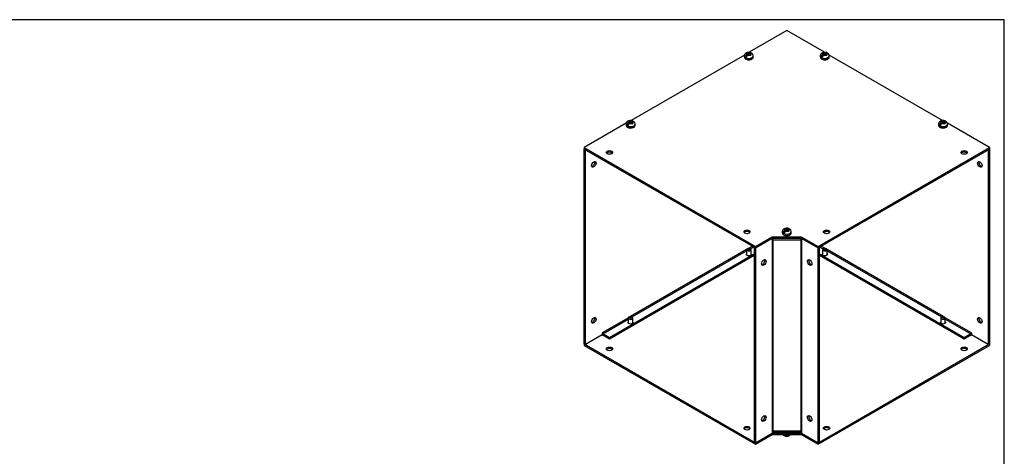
# Model space of a CAD drawing. Header units: inches. Extents: x 0.2 to 77.9, y -0.5 to 51.8.
# Tile 6 of 6: x 36.7 to 77.9, y 33.5 to 51.8. Entities that reach past the tile are written whole.
import ezdxf

# ---------------------------------------------------------------- set-up
doc = ezdxf.new("R2010")
doc.units = ezdxf.units.IN
doc.header["$MEASUREMENT"] = 0
for name, color, linetype in [('COM55548-5', 7, 'Continuous'), ('COM55549-5', 7, 'Continuous'), ('COM55550-5', 7, 'Continuous'), ('Default', 7, 'Continuous'), ('SCS19491', 7, 'Continuous')]:
    doc.layers.add(name, color=color, linetype=linetype)

# ---------------------------------------------------------------- blocks, each defined once
blk = doc.blocks.new('SE5')
at = {"layer": 'COM55548-5', "color": 7, "linetype": 'Continuous'}
for p, q in [((68.781, 51.295), (67.207, 50.386)), ((70.354, 50.386), (68.781, 51.295)), ((67.007, 50.271), (62.258, 47.529)), ((75.304, 47.528), (70.555, 50.27)), ((62.057, 47.413), (60.295, 46.396)), ((77.266, 46.396), (75.505, 47.413)), ((60.295, 46.396), (67.468, 42.255)), ((60.295, 46.396), (60.295, 46.337)), ((60.295, 46.337), (67.468, 42.196)), ((70.093, 42.255), (77.266, 46.396)), ((70.093, 42.196), (77.266, 46.337)), ((77.266, 46.396), (77.266, 46.337)), ((67.468, 42.255), (68.175, 42.663)), ((67.468, 42.196), (68.175, 42.604)), ((68.175, 42.663), (69.386, 42.663)), ((68.175, 42.663), (68.175, 42.604)), ((68.175, 42.604), (69.386, 42.604)), ((69.386, 42.663), (70.093, 42.255)), ((69.386, 42.663), (69.386, 42.604)), ((69.386, 42.604), (70.093, 42.196)), ((67.468, 42.255), (67.468, 42.196)), ((70.093, 42.255), (70.093, 42.196)), ((60.295, 38.172), (67.468, 34.031)), ((60.295, 38.172), (60.295, 38.113)), ((60.295, 38.113), (67.468, 33.972)), ((70.093, 33.972), (77.266, 38.113)), ((70.144, 34.06), (77.215, 38.143)), ((77.266, 38.172), (77.266, 38.113)), ((67.468, 34.031), (68.166, 34.434)), ((67.468, 33.972), (68.175, 34.38)), ((68.175, 34.438), (68.175, 34.38)), ((68.175, 34.38), (69.386, 34.38)), ((68.183, 34.439), (69.379, 34.439)), ((69.386, 34.438), (69.386, 34.38)), ((69.386, 34.38), (70.093, 33.972)), ((69.393, 34.435), (70.093, 34.031)), ((67.468, 34.031), (67.468, 33.972)), ((70.093, 34.031), (70.093, 34.031)), ((70.093, 34.031), (70.093, 33.972))]:
    blk.add_line(p, q, dxfattribs=at)
for centre in [(61.356, 46.192), (76.205, 46.192), (67.115, 42.867), (70.447, 42.867), (61.356, 37.968), (76.205, 37.968), (67.115, 34.643), (70.447, 34.643)]:
    blk.add_ellipse(centre, major_axis=(0.133, 0), ratio=0.57735, dxfattribs=at)
for centre, major_axis, start_param, end_param in [((61.356, 46.133), (-0.133, 0), 3.534412, 5.890366), ((76.205, 46.133), (-0.133, 0), 3.534412, 5.890366), ((67.115, 42.808), (-0.133, 0), 3.534412, 5.890366), ((70.447, 42.808), (-0.133, 0), 3.534412, 5.890366), ((67.19, 41.948), (0.125, 0), 3.141593, 6.283185), ((70.372, 41.948), (0.125, 0), 3.141593, 6.283185), ((70.372, 41.948), (0.125, 0), 0, 0.707483), ((62.24, 39.091), (0.125, 0), 3.141593, 6.283185), ((75.321, 39.091), (0.125, 0), 3.141593, 6.283185), ((61.356, 37.909), (-0.133, 0), 3.534412, 5.890366), ((76.205, 37.909), (-0.133, 0), 3.534412, 5.890366), ((67.115, 34.584), (-0.133, 0), 3.534412, 5.890366), ((70.447, 34.584), (-0.133, 0), 3.534412, 5.890366)]:
    blk.add_ellipse(centre, major_axis=major_axis, ratio=0.57735, start_param=start_param, end_param=end_param, dxfattribs=at)
at = {"layer": 'COM55549-5', "color": 7, "linetype": 'Continuous'}
for p, q in [((68.166, 42.599), (67.468, 42.196)), ((68.166, 42.599), (68.166, 34.434)), ((68.191, 42.604), (68.191, 42.516)), ((68.191, 42.516), (68.191, 42.604)), ((68.191, 42.516), (68.191, 42.516)), ((68.191, 42.516), (68.191, 34.528)), ((69.37, 42.516), (68.191, 42.516)), ((69.37, 42.604), (69.37, 42.516)), ((69.37, 42.604), (69.37, 42.516)), ((69.37, 42.516), (69.37, 34.528)), ((69.37, 42.516), (69.37, 42.516)), ((69.396, 42.598), (69.396, 34.434)), ((67.417, 42.225), (67.417, 34.06)), ((67.468, 42.196), (67.417, 42.225)), ((67.468, 42.196), (67.468, 34.031)), ((70.093, 42.196), (70.144, 42.225)), ((70.093, 42.196), (70.093, 42.196)), ((70.093, 34.031), (70.093, 42.196)), ((70.144, 34.06), (70.144, 42.225)), ((70.144, 42.225), (70.144, 42.225)), ((67.468, 34.031), (68.166, 34.434)), ((68.191, 34.528), (68.191, 34.44)), ((68.191, 34.528), (68.191, 34.528)), ((68.191, 34.482), (68.191, 34.528)), ((68.191, 34.528), (69.37, 34.528)), ((68.191, 34.482), (69.37, 34.482)), ((69.37, 34.528), (69.37, 34.528)), ((69.37, 34.528), (69.37, 34.44)), ((69.37, 34.528), (69.37, 34.482)), ((69.396, 34.434), (70.093, 34.031)), ((67.468, 34.031), (67.417, 34.06)), ((70.093, 34.031), (70.144, 34.06))]:
    blk.add_line(p, q, dxfattribs=at)
for centre, major_axis, start_param, end_param in [((68.191, 42.584), (0.036, 0), 1.570796, 2.356194), ((69.37, 42.584), (0.036, 0), 0.885132, 1.570796), ((67.771, 41.613), (-0.066, -0.115), 0.392819, 2.748773), ((69.791, 41.613), (-0.067, 0.115), 0.392819, 2.748773), ((67.771, 35.081), (-0.067, -0.115), 0.392819, 2.748773), ((69.791, 35.081), (-0.066, 0.115), 0.392819, 2.748773), ((68.191, 34.419), (-0.036, 0), 4.712389, 5.497787), ((69.37, 34.419), (-0.036, 0), 3.926991, 4.712389)]:
    blk.add_ellipse(centre, major_axis=major_axis, ratio=0.57735, start_param=start_param, end_param=end_param, dxfattribs=at)
for centre, major_axis in [((67.822, 41.583), (-0.066, -0.115)), ((69.74, 41.583), (-0.067, 0.115)), ((67.822, 35.051), (-0.067, -0.115)), ((69.74, 35.051), (-0.067, 0.115))]:
    blk.add_ellipse(centre, major_axis=major_axis, ratio=0.57735, dxfattribs=at)
at = {"layer": 'COM55550-5', "color": 7, "linetype": 'Continuous'}
for p, q in [((60.295, 46.337), (60.346, 46.308)), ((60.295, 38.172), (60.295, 46.337)), ((60.346, 38.143), (60.346, 46.308)), ((77.215, 46.308), (77.216, 46.308)), ((77.267, 46.337), (77.216, 46.308)), ((77.216, 46.308), (77.216, 38.143)), ((77.266, 46.337), (77.267, 46.337)), ((77.267, 46.337), (77.267, 38.172)), ((67.096, 42.128), (62.241, 39.325)), ((62.305, 39.303), (67.095, 42.068)), ((67.341, 42.269), (67.19, 42.182)), ((67.254, 42.16), (67.392, 42.24)), ((70.17, 42.24), (70.307, 42.161)), ((70.372, 42.182), (70.221, 42.269)), ((75.322, 39.325), (70.466, 42.128)), ((70.467, 42.069), (75.257, 39.303)), ((67.417, 41.935), (61.356, 38.435)), ((67.417, 41.876), (61.356, 38.376)), ((76.206, 38.435), (70.144, 41.935)), ((76.206, 38.376), (70.144, 41.876)), ((62.146, 39.27), (61.053, 38.639)), ((61.079, 38.595), (62.145, 39.211)), ((76.509, 38.639), (75.415, 39.27)), ((75.416, 39.211), (76.483, 38.595)), ((61.053, 38.551), (60.346, 38.143)), ((61.053, 38.639), (61.053, 38.639)), ((61.053, 38.639), (61.053, 38.551)), ((61.356, 38.435), (61.079, 38.595)), ((61.356, 38.376), (61.079, 38.536)), ((61.356, 38.376), (61.356, 38.435)), ((76.483, 38.595), (76.206, 38.435)), ((76.483, 38.536), (76.206, 38.376)), ((76.206, 38.376), (76.206, 38.435)), ((76.509, 38.639), (76.509, 38.551)), ((76.509, 38.639), (76.509, 38.639)), ((77.216, 38.143), (76.509, 38.551)), ((60.295, 38.172), (60.346, 38.143)), ((77.267, 38.172), (77.216, 38.143))]:
    blk.add_line(p, q, dxfattribs=at)
for centre, major_axis in [((60.7, 45.695), (-0.067, -0.115)), ((76.862, 45.695), (-0.066, 0.115)), ((60.7, 39.163), (-0.066, -0.115)), ((76.862, 39.163), (-0.066, 0.115))]:
    blk.add_ellipse(centre, major_axis=major_axis, ratio=0.57735, dxfattribs=at)
for centre, major_axis, start_param, end_param in [((60.649, 45.725), (0.067, 0.115), 3.534412, 5.890366), ((76.913, 45.725), (0.067, -0.115), 3.534412, 5.890366), ((60.649, 39.193), (0.066, 0.115), 3.534412, 5.890366), ((76.913, 39.193), (0.067, -0.115), 3.534412, 5.890366), ((61.079, 38.624), (-0.018, 0.0312), 0.785398, 2.356194), ((61.079, 38.624), (-0.054, 0.0935), 2.015584, 2.356194), ((76.483, 38.624), (-0.018, -0.0312), 0.785398, 2.356194), ((76.483, 38.624), (-0.054, -0.0935), 0.785398, 1.126008)]:
    blk.add_ellipse(centre, major_axis=major_axis, ratio=0.57735, start_param=start_param, end_param=end_param, dxfattribs=at)
at = {"layer": 'SCS19491', "color": 7, "linetype": 'Continuous'}
for p, q in [((67.116, 50.37), (67.076, 50.344)), ((67.076, 50.344), (67.099, 50.336)), ((67.099, 50.336), (67.143, 50.313)), ((67.143, 50.313), (67.103, 50.289)), ((67.116, 50.327), (67.116, 50.37)), ((67.186, 50.337), (67.138, 50.363)), ((67.143, 50.263), (67.143, 50.313)), ((67.175, 50.282), (67.143, 50.299)), ((67.234, 50.365), (67.186, 50.337)), ((67.186, 50.337), (67.186, 50.288)), ((67.23, 50.301), (67.198, 50.283)), ((67.23, 50.314), (67.277, 50.341)), ((67.276, 50.289), (67.23, 50.314)), ((67.23, 50.266), (67.23, 50.314)), ((70.298, 50.37), (70.258, 50.344)), ((70.258, 50.344), (70.281, 50.336)), ((70.281, 50.336), (70.325, 50.313)), ((70.325, 50.313), (70.285, 50.289)), ((70.298, 50.327), (70.298, 50.37)), ((70.368, 50.337), (70.32, 50.363)), ((70.325, 50.263), (70.325, 50.313)), ((70.356, 50.282), (70.325, 50.299)), ((70.416, 50.365), (70.368, 50.337)), ((70.368, 50.337), (70.368, 50.288)), ((70.412, 50.301), (70.38, 50.283)), ((70.412, 50.314), (70.459, 50.341)), ((70.458, 50.289), (70.412, 50.314)), ((70.412, 50.266), (70.412, 50.314)), ((67.002, 50.242), (67.002, 50.193)), ((67.11, 50.232), (67.039, 50.191)), ((67.145, 50.265), (67.187, 50.289)), ((67.187, 50.289), (67.233, 50.265)), ((67.255, 50.25), (67.295, 50.276)), ((67.295, 50.276), (67.276, 50.289)), ((67.377, 50.193), (67.377, 50.242)), ((70.184, 50.242), (70.184, 50.193)), ((70.292, 50.232), (70.221, 50.191)), ((70.327, 50.265), (70.369, 50.289)), ((70.369, 50.289), (70.415, 50.265)), ((70.437, 50.25), (70.477, 50.276)), ((70.477, 50.276), (70.458, 50.289)), ((70.559, 50.193), (70.559, 50.242)), ((62.167, 47.513), (62.126, 47.486)), ((62.126, 47.486), (62.149, 47.478)), ((62.149, 47.478), (62.193, 47.455)), ((62.193, 47.455), (62.153, 47.432)), ((62.167, 47.469), (62.167, 47.513)), ((62.236, 47.479), (62.188, 47.505)), ((62.193, 47.406), (62.193, 47.455)), ((62.225, 47.424), (62.193, 47.441)), ((62.196, 47.407), (62.237, 47.431)), ((62.284, 47.507), (62.236, 47.479)), ((62.236, 47.479), (62.236, 47.43)), ((62.237, 47.431), (62.283, 47.407)), ((62.28, 47.444), (62.248, 47.425)), ((62.28, 47.456), (62.327, 47.483)), ((62.326, 47.431), (62.28, 47.456)), ((62.28, 47.409), (62.28, 47.456)), ((62.305, 47.392), (62.346, 47.418)), ((62.346, 47.418), (62.326, 47.431)), ((75.248, 47.513), (75.207, 47.486)), ((75.207, 47.486), (75.231, 47.478)), ((75.231, 47.478), (75.275, 47.455)), ((75.275, 47.455), (75.235, 47.432)), ((75.248, 47.469), (75.248, 47.513)), ((75.317, 47.479), (75.269, 47.505)), ((75.275, 47.406), (75.275, 47.455)), ((75.306, 47.424), (75.275, 47.441)), ((75.277, 47.407), (75.319, 47.431)), ((75.366, 47.507), (75.317, 47.479)), ((75.317, 47.479), (75.317, 47.43)), ((75.319, 47.431), (75.365, 47.407)), ((75.361, 47.444), (75.33, 47.425)), ((75.361, 47.456), (75.408, 47.483)), ((75.408, 47.431), (75.361, 47.456)), ((75.361, 47.409), (75.361, 47.456)), ((75.386, 47.392), (75.427, 47.418)), ((75.427, 47.418), (75.408, 47.431)), ((62.052, 47.384), (62.052, 47.335)), ((62.16, 47.375), (62.089, 47.333)), ((62.427, 47.335), (62.427, 47.384)), ((75.134, 47.384), (75.134, 47.335)), ((75.242, 47.375), (75.17, 47.333)), ((75.509, 47.335), (75.509, 47.384)), ((68.593, 42.877), (68.593, 42.828)), ((68.707, 43.005), (68.667, 42.979)), ((68.667, 42.979), (68.69, 42.971)), ((68.69, 42.971), (68.734, 42.948)), ((68.734, 42.948), (68.694, 42.924)), ((68.707, 42.962), (68.707, 43.005)), ((68.777, 42.972), (68.729, 42.998)), ((68.734, 42.898), (68.734, 42.948)), ((68.765, 42.917), (68.734, 42.934)), ((68.736, 42.9), (68.778, 42.924)), ((68.825, 43), (68.777, 42.972)), ((68.777, 42.972), (68.777, 42.923)), ((68.778, 42.924), (68.824, 42.9)), ((68.821, 42.936), (68.789, 42.918)), ((68.821, 42.949), (68.868, 42.976)), ((68.867, 42.924), (68.821, 42.949)), ((68.821, 42.901), (68.821, 42.949)), ((68.846, 42.885), (68.886, 42.911)), ((68.886, 42.911), (68.867, 42.924)), ((68.968, 42.828), (68.968, 42.877)), ((68.701, 42.867), (68.63, 42.826)), ((67.095, 42.12), (67.095, 41.902)), ((67.144, 42.171), (67.123, 42.159)), ((67.257, 42.159), (67.236, 42.171)), ((67.285, 41.902), (67.285, 42.12)), ((70.277, 42.12), (70.277, 41.902)), ((70.326, 42.171), (70.305, 42.159)), ((70.439, 42.159), (70.418, 42.171)), ((70.467, 41.902), (70.467, 42.12)), ((62.145, 39.263), (62.145, 39.044)), ((62.194, 39.314), (62.173, 39.301)), ((62.307, 39.301), (62.286, 39.314)), ((62.335, 39.044), (62.335, 39.263)), ((75.226, 39.263), (75.226, 39.044)), ((75.275, 39.314), (75.254, 39.301)), ((75.389, 39.301), (75.367, 39.314)), ((75.416, 39.044), (75.416, 39.263))]:
    blk.add_line(p, q, dxfattribs=at)
for centre, radius, start, end in [((67.19, 50.148), 0.24, 68.8432, 118.2986), ((67.103, 50.3), 0.0717, 61.1579, 79.3273), ((67.258, 50.246), 0.118, 357.7751, 54.0839), ((70.372, 50.148), 0.24, 68.8432, 118.2986), ((70.285, 50.3), 0.0717, 61.1579, 79.3273), ((70.44, 50.246), 0.118, 357.7751, 54.0839), ((67.18, 50.168), 0.144, 122.6431, 170.9725), ((67.223, 50.144), 0.144, 122.6435, 170.9722), ((67.179, 50.164), 0.114, 48.339, 61.6041), ((70.362, 50.168), 0.144, 122.6431, 170.9725), ((70.405, 50.144), 0.144, 122.6435, 170.9722), ((70.361, 50.164), 0.114, 48.339, 61.6041), ((62.231, 47.311), 0.144, 122.6431, 170.9725), ((62.24, 47.29), 0.24, 68.8432, 118.2986), ((62.153, 47.442), 0.0717, 61.1579, 79.3273), ((62.308, 47.388), 0.118, 357.7751, 54.0839), ((75.312, 47.311), 0.144, 122.6431, 170.9725), ((75.321, 47.29), 0.24, 68.8432, 118.2986), ((75.235, 47.442), 0.0717, 61.1579, 79.3273), ((75.389, 47.388), 0.118, 357.7751, 54.0839), ((62.273, 47.286), 0.144, 122.6435, 170.9722), ((62.229, 47.307), 0.114, 48.339, 61.6041), ((75.355, 47.286), 0.144, 122.6435, 170.9722), ((75.311, 47.307), 0.114, 48.339, 61.6041), ((68.771, 42.804), 0.144, 122.6431, 170.9725), ((68.781, 42.783), 0.24, 68.8432, 118.2986), ((68.814, 42.779), 0.144, 122.6435, 170.9722), ((68.694, 42.935), 0.0717, 61.1579, 79.3273), ((68.77, 42.799), 0.114, 48.339, 61.6041), ((68.849, 42.881), 0.118, 357.7751, 54.0839), ((68.715, 34.453), 0.121, 216.9905, 233.6332)]:
    blk.add_arc(centre, radius, start, end, dxfattribs=at)
for centre, major_axis, start_param, end_param in [((67.19, 50.315), (0.0975, 0), 2.760151, 3.614224), ((67.19, 50.315), (0.0975, 0), 1.098165, 2.133766), ((67.19, 50.315), (-0.0975, 0), 2.657556, 3.614224), ((70.372, 50.315), (0.0975, 0), 2.760151, 3.614224), ((70.372, 50.315), (0.0975, 0), 1.098165, 2.133766), ((70.372, 50.315), (-0.0975, 0), 2.657556, 3.614224), ((67.19, 50.242), (0.187, 0), 3.142326, 6.283185), ((67.19, 50.193), (-0.188, 0), 0, 3.141593), ((67.19, 50.254), (-0.186, 0), 0.623612, 0.947184), ((67.19, 50.315), (-0.0975, 0), 1.098165, 2.03117), ((67.19, 50.242), (0.187, 0), 0, 0.000763), ((70.372, 50.242), (0.188, 0), 3.142326, 6.283185), ((70.372, 50.193), (-0.187, 0), 0, 3.141593), ((70.372, 50.254), (-0.186, 0), 0.623612, 0.947184), ((70.372, 50.315), (-0.0975, 0), 1.098165, 2.03117), ((70.372, 50.242), (0.188, 0), 0, 0.000763), ((62.24, 47.457), (0.0975, 0), 2.760151, 3.614224), ((62.24, 47.457), (0.0975, 0), 1.098165, 2.133766), ((62.24, 47.457), (-0.0975, 0), 2.657556, 3.614224), ((75.321, 47.457), (0.0975, 0), 2.760151, 3.614224), ((75.321, 47.457), (0.0975, 0), 1.098165, 2.133766), ((75.321, 47.457), (-0.0975, 0), 2.657556, 3.614224), ((62.24, 47.384), (0.188, 0), 3.142326, 6.283185), ((62.24, 47.335), (-0.188, 0), 0, 3.141593), ((62.24, 47.396), (-0.186, 0), 0.623612, 0.947184), ((62.24, 47.457), (-0.0975, 0), 1.098165, 2.03117), ((62.24, 47.384), (0.188, 0), 0, 0.000763), ((75.321, 47.384), (0.187, 0), 3.142326, 6.283185), ((75.321, 47.335), (-0.187, 0), 0, 3.141593), ((75.321, 47.396), (-0.186, 0), 0.623612, 0.947184), ((75.321, 47.457), (-0.0975, 0), 1.098165, 2.03117), ((75.321, 47.384), (0.187, 0), 0, 0.000763), ((68.781, 42.877), (0.187, 0), 3.142326, 6.283185), ((68.781, 42.95), (0.0975, 0), 2.760151, 3.614224), ((68.781, 42.95), (0.0975, 0), 1.098165, 2.133766), ((68.781, 42.95), (-0.0975, 0), 1.098165, 2.03117), ((68.781, 42.95), (-0.0975, 0), 2.657556, 3.614224), ((68.781, 42.877), (0.187, 0), 0, 0.000763), ((68.781, 42.828), (-0.188, 0), 0, 3.141593), ((68.781, 42.889), (-0.186, 0), 0.623612, 0.947184), ((67.19, 42.12), (-0.095, 0), 5.497787, 6.283185), ((67.19, 42.12), (-0.095, 0), 0, 3.926991), ((70.372, 42.12), (-0.095, 0), 5.497787, 6.283185), ((70.372, 42.12), (-0.095, 0), 0, 3.926991), ((62.24, 39.263), (-0.095, 0), 5.497787, 6.283185), ((62.24, 39.263), (-0.095, 0), 0, 3.926991), ((75.321, 39.263), (-0.095, 0), 5.497787, 6.283185), ((75.321, 39.263), (-0.095, 0), 0, 3.926991), ((68.781, 34.443), (-0.186, 0), 0.623612, 0.947184), ((68.781, 34.455), (-0.188, 0), 0.764565, 2.377028)]:
    blk.add_ellipse(centre, major_axis=major_axis, ratio=0.57735, start_param=start_param, end_param=end_param, dxfattribs=at)
for centre in [(67.19, 42.145), (70.372, 42.145), (62.24, 39.287), (75.321, 39.287)]:
    blk.add_ellipse(centre, major_axis=(0.065, 0), ratio=0.57735, dxfattribs=at)
for points, knots in [([(67.076, 50.359), (67.067, 50.354), (67.049, 50.342), (67.025, 50.317), (67.009, 50.285), (67.001, 50.258), (67.003, 50.244), (67.003, 50.241)], [0, 0, 0, 0, 0.196809, 0.45653, 0.704436, 0.94855, 1, 1, 1, 1]), ([(67.298, 50.341), (67.298, 50.345), (67.297, 50.349), (67.294, 50.355), (67.293, 50.358), (67.289, 50.364), (67.287, 50.366), (67.282, 50.37), (67.279, 50.371), (67.273, 50.373), (67.27, 50.374), (67.263, 50.375), (67.26, 50.374), (67.253, 50.373), (67.249, 50.372), (67.242, 50.369), (67.238, 50.367), (67.234, 50.365)], [0, 0, 0, 0, 0.125, 0.125, 0.25, 0.25, 0.375, 0.375, 0.5, 0.5, 0.625, 0.625, 0.75, 0.75, 0.875, 0.875, 1, 1, 1, 1]), ([(67.277, 50.341), (67.28, 50.343), (67.284, 50.345), (67.292, 50.348), (67.295, 50.349), (67.302, 50.35), (67.306, 50.35), (67.312, 50.35), (67.316, 50.349), (67.321, 50.347), (67.324, 50.345), (67.327, 50.343), (67.327, 50.343), (67.328, 50.343)], [0, 0, 0, 0, 0.125, 0.125, 0.25, 0.25, 0.375, 0.375, 0.5, 0.5, 0.625, 0.625, 0.640482, 0.640482, 0.640482, 0.640482]), ([(70.258, 50.359), (70.249, 50.354), (70.231, 50.342), (70.207, 50.317), (70.191, 50.285), (70.183, 50.258), (70.185, 50.244), (70.185, 50.241)], [0, 0, 0, 0, 0.196809, 0.45653, 0.704436, 0.94855, 1, 1, 1, 1]), ([(70.48, 50.341), (70.48, 50.345), (70.479, 50.349), (70.476, 50.355), (70.475, 50.358), (70.471, 50.364), (70.469, 50.366), (70.464, 50.37), (70.461, 50.371), (70.455, 50.373), (70.452, 50.374), (70.445, 50.375), (70.442, 50.374), (70.435, 50.373), (70.431, 50.372), (70.424, 50.369), (70.42, 50.367), (70.416, 50.365)], [0, 0, 0, 0, 0.125, 0.125, 0.25, 0.25, 0.375, 0.375, 0.5, 0.5, 0.625, 0.625, 0.75, 0.75, 0.875, 0.875, 1, 1, 1, 1]), ([(70.459, 50.341), (70.462, 50.343), (70.466, 50.345), (70.474, 50.348), (70.477, 50.349), (70.484, 50.35), (70.488, 50.35), (70.494, 50.35), (70.498, 50.349), (70.503, 50.347), (70.506, 50.345), (70.509, 50.343), (70.509, 50.343), (70.509, 50.343)], [0, 0, 0, 0, 0.125, 0.125, 0.25, 0.25, 0.375, 0.375, 0.5, 0.5, 0.625, 0.625, 0.640482, 0.640482, 0.640482, 0.640482]), ([(67.004, 50.191), (67.003, 50.186), (67.003, 50.172), (67.014, 50.148), (67.035, 50.123), (67.065, 50.102), (67.103, 50.085), (67.147, 50.076), (67.194, 50.073), (67.24, 50.077), (67.283, 50.088), (67.305, 50.098), (67.317, 50.105)], [0, 0, 0, 0, 0.046282, 0.145043, 0.244818, 0.350109, 0.459462, 0.569454, 0.679138, 0.788854, 0.899077, 1, 1, 1, 1]), ([(67.317, 50.105), (67.324, 50.109), (67.34, 50.119), (67.361, 50.141), (67.375, 50.167), (67.376, 50.183), (67.376, 50.191)], [0, 0, 0, 0, 0.174448, 0.505342, 0.790087, 1, 1, 1, 1]), ([(70.186, 50.191), (70.185, 50.186), (70.185, 50.172), (70.196, 50.148), (70.217, 50.123), (70.247, 50.102), (70.285, 50.085), (70.329, 50.076), (70.376, 50.073), (70.422, 50.077), (70.465, 50.088), (70.487, 50.098), (70.499, 50.105)], [0, 0, 0, 0, 0.046282, 0.145043, 0.244818, 0.350109, 0.459462, 0.569454, 0.679138, 0.788854, 0.899077, 1, 1, 1, 1]), ([(70.499, 50.105), (70.506, 50.109), (70.522, 50.119), (70.543, 50.141), (70.557, 50.167), (70.558, 50.183), (70.558, 50.191)], [0, 0, 0, 0, 0.174448, 0.505342, 0.790087, 1, 1, 1, 1]), ([(62.126, 47.502), (62.117, 47.496), (62.1, 47.485), (62.075, 47.459), (62.059, 47.427), (62.051, 47.4), (62.053, 47.386), (62.053, 47.384)], [0, 0, 0, 0, 0.196809, 0.45653, 0.704436, 0.94855, 1, 1, 1, 1]), ([(62.349, 47.483), (62.348, 47.487), (62.347, 47.491), (62.345, 47.498), (62.343, 47.501), (62.339, 47.506), (62.337, 47.508), (62.332, 47.512), (62.329, 47.514), (62.323, 47.516), (62.32, 47.516), (62.314, 47.517), (62.31, 47.517), (62.303, 47.515), (62.299, 47.514), (62.292, 47.511), (62.288, 47.51), (62.284, 47.507)], [0, 0, 0, 0, 0.125, 0.125, 0.25, 0.25, 0.375, 0.375, 0.5, 0.5, 0.625, 0.625, 0.75, 0.75, 0.875, 0.875, 1, 1, 1, 1]), ([(62.327, 47.483), (62.331, 47.485), (62.334, 47.487), (62.342, 47.49), (62.345, 47.491), (62.353, 47.492), (62.356, 47.492), (62.363, 47.492), (62.366, 47.491), (62.372, 47.489), (62.374, 47.488), (62.377, 47.485), (62.377, 47.485), (62.378, 47.485)], [0, 0, 0, 0, 0.125, 0.125, 0.25, 0.25, 0.375, 0.375, 0.5, 0.5, 0.625, 0.625, 0.640482, 0.640482, 0.640482, 0.640482]), ([(75.208, 47.502), (75.199, 47.496), (75.181, 47.485), (75.157, 47.459), (75.14, 47.427), (75.133, 47.4), (75.135, 47.386), (75.135, 47.384)], [0, 0, 0, 0, 0.196809, 0.45653, 0.704436, 0.94855, 1, 1, 1, 1]), ([(75.43, 47.483), (75.43, 47.487), (75.429, 47.491), (75.426, 47.498), (75.424, 47.501), (75.421, 47.506), (75.418, 47.508), (75.413, 47.512), (75.411, 47.514), (75.405, 47.516), (75.402, 47.516), (75.395, 47.517), (75.392, 47.517), (75.385, 47.515), (75.381, 47.514), (75.373, 47.511), (75.37, 47.51), (75.366, 47.507)], [0, 0, 0, 0, 0.125, 0.125, 0.25, 0.25, 0.375, 0.375, 0.5, 0.5, 0.625, 0.625, 0.75, 0.75, 0.875, 0.875, 1, 1, 1, 1]), ([(75.408, 47.483), (75.412, 47.485), (75.416, 47.487), (75.423, 47.49), (75.427, 47.491), (75.434, 47.492), (75.438, 47.492), (75.444, 47.492), (75.447, 47.491), (75.453, 47.489), (75.456, 47.488), (75.459, 47.485), (75.459, 47.485), (75.459, 47.485)], [0, 0, 0, 0, 0.125, 0.125, 0.25, 0.25, 0.375, 0.375, 0.5, 0.5, 0.625, 0.625, 0.640482, 0.640482, 0.640482, 0.640482]), ([(62.054, 47.333), (62.054, 47.328), (62.053, 47.314), (62.064, 47.29), (62.085, 47.265), (62.115, 47.244), (62.153, 47.228), (62.197, 47.218), (62.244, 47.215), (62.29, 47.219), (62.333, 47.23), (62.355, 47.241), (62.367, 47.247)], [0, 0, 0, 0, 0.046282, 0.145043, 0.244818, 0.350109, 0.459462, 0.569454, 0.679138, 0.788854, 0.899077, 1, 1, 1, 1]), ([(62.367, 47.247), (62.374, 47.251), (62.39, 47.261), (62.411, 47.283), (62.425, 47.31), (62.426, 47.326), (62.426, 47.334)], [0, 0, 0, 0, 0.174448, 0.505342, 0.790087, 1, 1, 1, 1]), ([(75.135, 47.333), (75.135, 47.328), (75.135, 47.314), (75.146, 47.29), (75.166, 47.265), (75.197, 47.244), (75.235, 47.228), (75.279, 47.218), (75.325, 47.215), (75.372, 47.219), (75.415, 47.23), (75.437, 47.241), (75.449, 47.247)], [0, 0, 0, 0, 0.046282, 0.145043, 0.244818, 0.350109, 0.459462, 0.569454, 0.679138, 0.788854, 0.899077, 1, 1, 1, 1]), ([(75.449, 47.247), (75.455, 47.251), (75.472, 47.261), (75.493, 47.283), (75.507, 47.31), (75.507, 47.326), (75.508, 47.334)], [0, 0, 0, 0, 0.174448, 0.505342, 0.790087, 1, 1, 1, 1]), ([(68.667, 42.994), (68.658, 42.989), (68.64, 42.977), (68.616, 42.952), (68.6, 42.92), (68.592, 42.893), (68.594, 42.879), (68.594, 42.876)], [0, 0, 0, 0, 0.196809, 0.45653, 0.704436, 0.94855, 1, 1, 1, 1]), ([(68.889, 42.976), (68.889, 42.98), (68.888, 42.984), (68.885, 42.99), (68.884, 42.993), (68.88, 42.999), (68.878, 43.001), (68.873, 43.005), (68.87, 43.006), (68.864, 43.008), (68.861, 43.009), (68.854, 43.01), (68.851, 43.009), (68.844, 43.008), (68.84, 43.007), (68.833, 43.004), (68.829, 43.002), (68.825, 43)], [0, 0, 0, 0, 0.125, 0.125, 0.25, 0.25, 0.375, 0.375, 0.5, 0.5, 0.625, 0.625, 0.75, 0.75, 0.875, 0.875, 1, 1, 1, 1]), ([(68.868, 42.976), (68.871, 42.978), (68.875, 42.98), (68.883, 42.983), (68.886, 42.984), (68.893, 42.985), (68.897, 42.985), (68.903, 42.985), (68.907, 42.984), (68.912, 42.982), (68.915, 42.98), (68.918, 42.978), (68.918, 42.978), (68.919, 42.978)], [0, 0, 0, 0, 0.125, 0.125, 0.25, 0.25, 0.375, 0.375, 0.5, 0.5, 0.625, 0.625, 0.640482, 0.640482, 0.640482, 0.640482]), ([(68.595, 42.826), (68.594, 42.821), (68.594, 42.807), (68.605, 42.783), (68.626, 42.758), (68.656, 42.737), (68.694, 42.72), (68.738, 42.711), (68.785, 42.708), (68.831, 42.712), (68.874, 42.723), (68.896, 42.733), (68.908, 42.74)], [0, 0, 0, 0, 0.046282, 0.145043, 0.244818, 0.350109, 0.459462, 0.569454, 0.679138, 0.788854, 0.899077, 1, 1, 1, 1]), ([(68.908, 42.74), (68.915, 42.744), (68.931, 42.754), (68.952, 42.776), (68.966, 42.802), (68.967, 42.818), (68.967, 42.826)], [0, 0, 0, 0, 0.174448, 0.505342, 0.790087, 1, 1, 1, 1]), ([(68.63, 34.38), (68.63, 34.376), (68.631, 34.373), (68.634, 34.366), (68.635, 34.363), (68.639, 34.358), (68.641, 34.355), (68.646, 34.351), (68.649, 34.35), (68.655, 34.348), (68.658, 34.347), (68.665, 34.347), (68.668, 34.347), (68.672, 34.348), (68.673, 34.348), (68.674, 34.348)], [0, 0, 0, 0, 0.125, 0.125, 0.25, 0.25, 0.375, 0.375, 0.5, 0.5, 0.625, 0.625, 0.75, 0.75, 0.7799802, 0.7799802, 0.7799802, 0.7799802]), ([(68.694, 34.325), (68.691, 34.326), (68.689, 34.327), (68.684, 34.331), (68.682, 34.333), (68.678, 34.338), (68.676, 34.341), (68.674, 34.348), (68.673, 34.352), (68.672, 34.356)], [0.5082012, 0.5082012, 0.5082012, 0.5082012, 0.625, 0.625, 0.75, 0.75, 0.875, 0.875, 1, 1, 1, 1]), ([(68.694, 34.325), (68.695, 34.324), (68.707, 34.318), (68.739, 34.312), (68.784, 34.307), (68.832, 34.313), (68.875, 34.326), (68.912, 34.347), (68.933, 34.367), (68.942, 34.378), (68.943, 34.38)], [0, 0, 0, 0, 0.005549, 0.1279827, 0.2537008, 0.3814567, 0.5137106, 0.6338955, 0.745426, 0.7638531, 0.7638531, 0.7638531, 0.7638531])]:
    blk.add_open_spline(points, degree=3, knots=knots, dxfattribs=at)
blk = doc.blocks.new('BORDER')
at = {"layer": 'Default', "color": 7, "linetype": 'Continuous'}
for p, q in [((0, 27.86), (-41.86, 27.86)), ((0, 0), (0, 27.86))]:
    blk.add_line(p, q, dxfattribs=at)

msp = doc.modelspace()

# ---------------------------------------------------------------- block references
at = {"layer": 'Default', "color": 7, "xscale": 1.855, "yscale": 1.855, "zscale": 1.855}
msp.add_blockref('BORDER', (77.888, 0.072), dxfattribs=at)
at = {"layer": 'Default'}
msp.add_blockref('SE5', (0, 0), dxfattribs=at)

doc.saveas('drawing.dxf')
